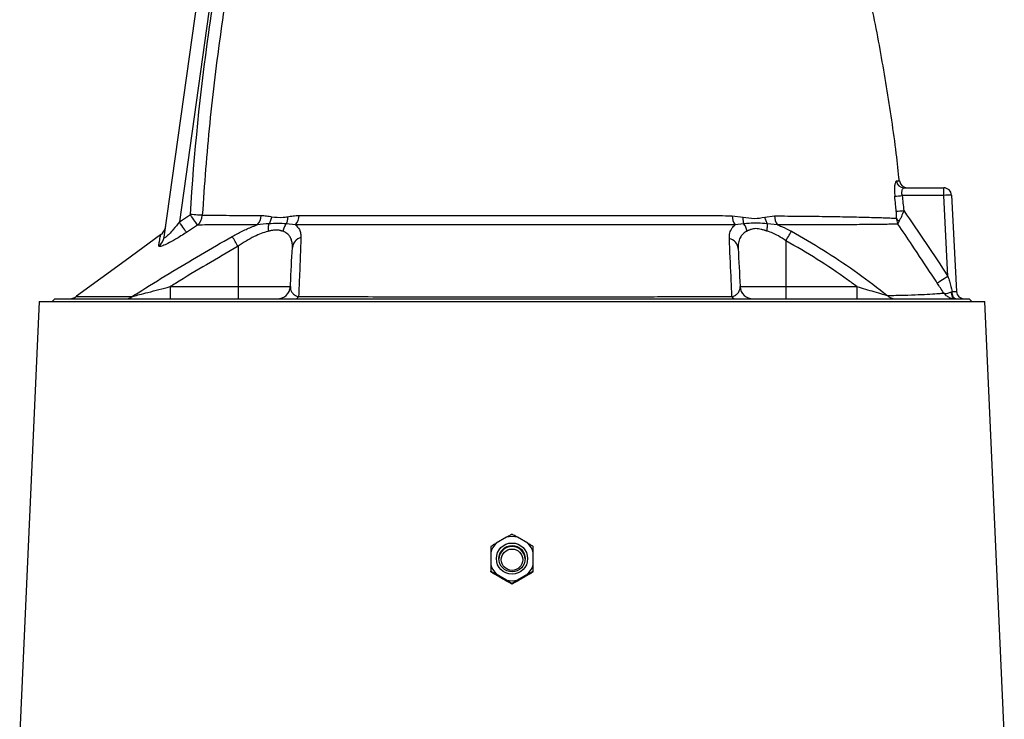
# Model space of a CAD drawing. Header units: millimetres. Extents: x 1554 to 10596, y 1498 to 10860.
# Tile 12 of 14: x 7501 to 9407, y 7717 to 9071. Entities that reach past the tile are written whole.
import ezdxf

# ---------------------------------------------------------------- set-up
doc = ezdxf.new("R2010")
doc.units = ezdxf.units.MM
doc.header["$LTSCALE"] = 5

msp = doc.modelspace()

# ---------------------------------------------------------------- linework, layer by layer
at = {"color": 7, "linetype": 'Continuous', "lineweight": 25}
for p, q in [((7780.9, 8650.2), (7886.1, 9398.9)), ((7910.9, 9395.4), (7810.3, 8679.4)), ((9289.9, 8730.6), (9209.5, 8730.6)), ((9213.1, 8745.4), (9289.9, 8745.4)), ((9289.9, 8730.6), (9289.9, 8745.4)), ((9298.1, 8574), (9289.9, 8730.6)), ((9304.9, 8731.2), (9314.7, 8544.6)), ((7810.3, 8679.4), (7831.6, 8693.7)), ((8880.4, 8691.5), (8901.4, 8688.8)), ((7845.1, 8673.4), (7823.9, 8659.1)), ((8035.2, 8673.8), (8017, 8675.8)), ((8902.6, 8675.8), (8886.1, 8673.8)), ((8943.3, 8688.7), (8962.2, 8691.1)), ((8968.3, 8673.8), (8948.5, 8675.8)), ((7773.8, 8654.3), (7773.8, 8654.3)), ((8984.5, 8642.9), (8984.5, 8554.1)), ((7923.8, 8632.2), (7923.8, 8554.1)), ((7792.4, 8554.1), (7792.4, 8530.4)), ((7792.4, 8554.1), (7923.8, 8554.1)), ((7923.8, 8554.1), (8025.1, 8554.1)), ((7923.8, 8554.1), (7923.8, 8530.4)), ((8895.7, 8554.1), (8984.5, 8554.1)), ((8984.5, 8554.1), (8984.5, 8530.4)), ((8984.5, 8554.1), (9121.9, 8554.1)), ((9121.9, 8554.1), (9121.9, 8530.4)), ((9304.9, 8544.1), (9306.3, 8544.8)), ((7538.6, 8525.4), (7501.2, 7690.9)), ((7538.6, 8525.4), (8454.2, 8525.4)), ((7569.2, 8530.4), (7564.2, 8525.4)), ((7569.2, 8530.4), (9339.2, 8530.4)), ((8454.2, 8525.4), (9369.7, 8525.4)), ((9344.2, 8525.4), (9339.2, 8530.4)), ((9407.1, 7691.1), (9369.7, 8525.4)), ((8443.7, 8069), (8423.5, 8057.4)), ((8484.8, 8057.4), (8464.6, 8069)), ((8413, 8039.3), (8413, 8016)), ((8495.3, 8016), (8495.3, 8039.3)), ((8413, 8002), (8413, 8003.5)), ((8423.5, 7997.9), (8443.7, 7986.2)), ((8464.6, 7986.2), (8484.8, 7997.9)), ((8495.3, 8002), (8495.3, 8003.5)), ((8454.2, 7978.3), (8454.2, 7979.8))]:
    msp.add_line(p, q, dxfattribs=at)
at = {"color": 7, "linetype": 'Continuous', "lineweight": 25, "flags": 128}
for points in [[(7854.7, 8692.3), (7853.1, 8692.4), (7851, 8692.5), (7848.4, 8692.7), (7845.5, 8692.8), (7842.3, 8693), (7838.9, 8693.2), (7835.3, 8693.5), (7831.6, 8693.7)], [(7845.1, 8673.4), (7844.4, 8674.5), (7843.4, 8676.1), (7842, 8678.2), (7840.3, 8680.7), (7838.3, 8683.6), (7836.2, 8686.8), (7833.9, 8690.2), (7831.6, 8693.7)], [(7823.9, 8659.1), (7823.2, 8660.1), (7822.1, 8661.7), (7820.7, 8663.8), (7819, 8666.4), (7817.1, 8669.3), (7814.9, 8672.5), (7812.6, 8675.9), (7810.3, 8679.4)], [(7773.7, 8654.5), (7705.3, 8604.4), (7611, 8535.4)], [(8984.5, 8642.9), (8986.1, 8645.8), (8987.7, 8648.5), (8989.2, 8651.2), (8990.6, 8653.7), (8992, 8656), (8993.2, 8658), (8994.2, 8659.8), (8995.1, 8661.2)], [(9298.1, 8574), (9294.4, 8571.5), (9290.8, 8569.2), (9287.4, 8567), (9284.4, 8565.1), (9281.8, 8563.4), (9279.8, 8562.1), (9278.3, 8561.2), (9277.4, 8560.7)], [(9312.2, 8530.4), (9310.9, 8530.6), (9309.6, 8531.4), (9308.3, 8532.7), (9307.3, 8534.3), (9306.3, 8536.4), (9305.6, 8538.8), (9305.2, 8541.4), (9304.9, 8544.1)], [(9313, 8530.4), (9311.7, 8530.7), (9310.5, 8531.5), (9309.4, 8532.8), (9308.4, 8534.6), (9307.5, 8536.8), (9306.9, 8539.2), (9306.5, 8542), (9306.3, 8544.8)]]:
    msp.add_lwpolyline(points, dxfattribs=at)
at = {"color": 7, "linetype": 'Continuous', "lineweight": 25}
for centre, radius in [((8454.2, 8027.6), 30.2), ((8454.2, 8027.5), 25.5), ((8454.2, 8025.4), 20.7)]:
    msp.add_circle(centre, radius, dxfattribs=at)
for centre, radius, start, end in [((9213.2, 8760.2), 14.8, 185.9136, 269.5744), ((9219.4, 8760.4), 15, 186.5362, 269.253), ((9169.8, 9089), 360.6, 274.0241, 276.3196), ((9289.9, 8730.4), 15, 3, 90), ((9304.9, 8515.7), 215.5, 90.008, 93.9938), ((7829.2, 8693.3), 25.5, 308.6583, 357.5884), ((7941.3, 8693), 27.6, 315.6789, 358.0216), ((8012, 8692.7), 29.9, 320.8283, 358.5095), ((8912.5, 8692.2), 32.2, 181.2362, 214.7559), ((9175.1, 9060.4), 361.1, 273.6395, 275.9314), ((8992.2, 8692), 30.1, 181.8096, 217.2809), ((9208.8, 8692), 11.7, 207.5199, 243.7477), ((7759.1, 8674.7), 25, 305.8355, 351.6155), ((7757, 8653.6), 24.2, 303.4162, 351.8583), ((7533.6, 8413.9), 447.1, 29.2159, 32.0638), ((8050.9, 8627.7), 22, 103.9445, 174.6126), ((8870.2, 8625.9), 21.8, 5.7628, 77.5662), ((8000.1, 8555.4), 25, 270, 357), ((8920.7, 8555.4), 25, 183, 270), ((9329.7, 8545.4), 15, 183, 270), ((7596, 8555.4), 25, 270, 306.8704), ((7706, 8550.3), 20, 270.437, 309.9206), ((8033.4, 8539.3), 8.94, 275.07, 329.7421), ((8887.9, 8539.6), 9.27, 211.0152, 265.2349), ((9195.5, 8550.3), 19.9, 222.0976, 269.1873), ((8454.2, 8027.5), 42.8, 75.861, 104.139), ((8454.1, 8027.6), 42.7, 135.8163, 164.1336), ((8454.1, 8025.5), 25.5, 89.9703, 177.7278), ((8454.2, 8025.5), 25.5, 2.2722, 90.0297), ((8454.2, 8027.6), 42.7, 15.8664, 44.1837), ((8454.1, 8027.6), 42.7, 195.8662, 224.1835), ((8454.2, 8027.6), 42.7, 315.8165, 344.1338), ((8454.2, 8027.7), 42.8, 255.8624, 284.1376)]:
    msp.add_arc(centre, radius, start, end, dxfattribs=at)
for centre, major_axis, ratio, start_param, end_param in [((9299.6, 8545.4), (15.1, -0.8), 0.017239, 5.174538, 6.284993), ((8478.6, 7921.6), (942.5, -545.5), 0.033606, 1.625971, 1.649195), ((8429.7, 7921.6), (942.5, 545.5), 0.033606, 1.492397, 1.515621)]:
    msp.add_ellipse(centre, major_axis=major_axis, ratio=ratio, start_param=start_param, end_param=end_param, dxfattribs=at)
for points, knots in [([(9204, 8758.6), (9202.1, 8776.4), (9195.5, 8837.4), (9179.7, 8941.2), (9156.9, 9069.8), (9129.5, 9197.5), (9098.6, 9322.8), (9074.7, 9405), (9063, 9445.4)], [0, 0, 0, 0, 0.076363, 0.262368, 0.448349, 0.634355, 0.820438, 1, 1, 1, 1]), ([(7953.7, 9400.2), (7941, 9341.9), (7929.3, 9283.5), (7913.5, 9195.5), (7908.5, 9166.1), (7899.1, 9107.2), (7894.6, 9077.7), (7882.2, 8989.1), (7875, 8929.9), (7863.1, 8811.3), (7858.3, 8751.8), (7854.7, 8692.3)], [0, 0, 0, 0, 0.25, 0.25, 0.375, 0.375, 0.5, 0.5, 0.75, 0.75, 1, 1, 1, 1]), ([(7831.6, 8693.7), (7838.8, 8811.7), (7850.8, 8929.3), (7871.3, 9075.6), (7875.7, 9104.8), (7885, 9163.2), (7889.9, 9192.3), (7905.5, 9279.6), (7917, 9337.6), (7929.4, 9395.4)], [0, 0, 0, 0, 0.5, 0.5, 0.625, 0.625, 0.75, 0.75, 1, 1, 1, 1]), ([(9198.5, 8758.7), (9198, 8758.5), (9197, 8758.1), (9195.6, 8754.3), (9194.6, 8747.7), (9194.3, 8739), (9194.9, 8732.6), (9195.1, 8729.3)], [0, 0, 0, 0, 0.157293, 0.368237, 0.576823, 0.78759, 1, 1, 1, 1]), ([(9209.5, 8730.6), (9209.3, 8731.6), (9209.1, 8732.6), (9208.9, 8734.5), (9208.9, 8735.5), (9208.9, 8737.3), (9209, 8738.2), (9209.2, 8739.8), (9209.4, 8740.6), (9210, 8742.6), (9210.5, 8743.6), (9211.4, 8744.7), (9211.7, 8744.9), (9212.4, 8745.3), (9212.8, 8745.4), (9213.1, 8745.4)], [0, 0, 0, 0, 0.125, 0.125, 0.25, 0.25, 0.375, 0.375, 0.5, 0.5, 0.75, 0.75, 0.875, 0.875, 1, 1, 1, 1]), ([(9198.1, 8700.1), (9197.6, 8704.3), (9196.7, 8714.1), (9195.7, 8723.8), (9195.1, 8729.3)], [0, 0, 0, 0, 0.434865, 1, 1, 1, 1]), ([(7854.7, 8692.3), (7860.7, 8692.3), (7872.8, 8692.2), (7894.7, 8692.2), (7919.6, 8692.1), (7944.5, 8692), (7961.8, 8692), (7968.9, 8692)], [0, 0, 0, 0, 0.210018, 0.420042, 0.634609, 0.849179, 1, 1, 1, 1]), ([(7968.9, 8692), (7972.2, 8691.8), (7978.8, 8691.5), (7985.5, 8690.1), (7988.9, 8689.4)], [0, 0, 0, 0, 0.498464, 1, 1, 1, 1]), ([(8019.5, 8689.4), (8023.2, 8690.1), (8030.5, 8691.4), (8038.1, 8691.7), (8041.9, 8691.9)], [0, 0, 0, 0, 0.49913, 1, 1, 1, 1]), ([(8041.9, 8691.9), (8056.4, 8691.9), (8085.6, 8691.8), (8132.9, 8691.8), (8182.2, 8691.7), (8233.5, 8691.7), (8286.5, 8691.7), (8340.7, 8691.7), (8395.7, 8691.7), (8450.8, 8691.7), (8505.6, 8691.7), (8559.7, 8691.7), (8613.1, 8691.7), (8667.3, 8691.7), (8721.9, 8691.7), (8776.7, 8691.7), (8829.7, 8691.7), (8863.5, 8691.5), (8880.4, 8691.5)], [0, 0, 0, 0, 0.061194, 0.122607, 0.18402, 0.245214, 0.306409, 0.36783, 0.429242, 0.490425, 0.550512, 0.610816, 0.67113, 0.73123, 0.798305, 0.865545, 0.932845, 1, 1, 1, 1]), ([(9198.5, 8686.6), (9198.5, 8686.6), (9198.6, 8687.7), (9198.7, 8692), (9198.3, 8696.7), (9198.1, 8700.1)], [0, 0, 0, 0, 0.0016143, 0.2832018, 1, 1, 1, 1]), ([(9212.4, 8701.3), (9210.9, 8697.3), (9209, 8692.2), (9206, 8685.7), (9204.6, 8683.2), (9203.6, 8681.5)], [0, 0, 0, 0, 0.533991, 0.678446, 1, 1, 1, 1]), ([(9212.4, 8701.3), (9227, 8680.3), (9241.4, 8659.1), (9270, 8616.7), (9284.1, 8595.3), (9298.1, 8574)], [0, 0, 0, 0, 0.5, 0.5, 1, 1, 1, 1]), ([(7810.3, 8679.4), (7806.4, 8674.4), (7799.9, 8666), (7791.1, 8656.2), (7785.7, 8651), (7782.8, 8649), (7781.4, 8648.6), (7780.8, 8649), (7780.9, 8649.9), (7780.9, 8650.2)], [0, 0, 0, 0, 0.3381138, 0.5709972, 0.7336132, 0.8165736, 0.8770845, 0.9548764, 1, 1, 1, 1]), ([(7961.1, 8673.7), (7953.9, 8673.7), (7936.6, 8673.6), (7911.6, 8673.6), (7886.4, 8673.5), (7863.9, 8673.5), (7851.4, 8673.4), (7845.1, 8673.4)], [0, 0, 0, 0, 0.150785, 0.36084, 0.570892, 0.785449, 1, 1, 1, 1]), ([(7912.5, 8651.3), (7918.9, 8654.8), (7931.8, 8661.8), (7948.3, 8669), (7958, 8672.6), (7961.1, 8673.7)], [0, 0, 0, 0, 0.399791, 0.809415, 1, 1, 1, 1]), ([(7983.6, 8675.8), (7982.9, 8673.8), (7982.4, 8671.4), (7982, 8666.5), (7982.1, 8663.9), (7982.4, 8661.2)], [0, 0, 0, 0, 0.5, 0.5, 1, 1, 1, 1]), ([(7988.9, 8689.4), (7988.5, 8687), (7987.8, 8684.5), (7986, 8679.9), (7984.9, 8677.7), (7983.6, 8675.8)], [0, 0, 0, 0, 0.5, 0.5, 1, 1, 1, 1]), ([(8017, 8675.8), (8011.8, 8676), (8001.3, 8676.5), (7989.5, 8676), (7983.6, 8675.8)], [0, 0, 0, 0, 0.497982, 1, 1, 1, 1]), ([(7988.9, 8689.4), (7996.2, 8688.6), (8006.1, 8687.4), (8016.7, 8689), (8019.5, 8689.4)], [0, 0, 0, 0, 0.735158, 1, 1, 1, 1]), ([(8017, 8675.8), (8015.4, 8673.8), (8014, 8671.5), (8011.9, 8666.5), (8011.2, 8663.8), (8010.9, 8661.2)], [0, 0, 0, 0, 0.5, 0.5, 1, 1, 1, 1]), ([(8019.5, 8689.4), (8019.6, 8686.9), (8019.4, 8684.5), (8018.6, 8679.9), (8017.9, 8677.7), (8017, 8675.8)], [0, 0, 0, 0, 0.5, 0.5, 1, 1, 1, 1]), ([(8886.1, 8673.8), (8869.1, 8673.9), (8835, 8673.9), (8781.4, 8673.9), (8726, 8673.9), (8670.7, 8674), (8615.7, 8674), (8561.5, 8674), (8506.4, 8674), (8450.8, 8674), (8394.7, 8674), (8338.8, 8674), (8283.7, 8674), (8229.9, 8673.9), (8177.8, 8673.9), (8127.6, 8673.9), (8079.6, 8673.8), (8050, 8673.8), (8035.2, 8673.8)], [0, 0, 0, 0, 0.066909, 0.133967, 0.200969, 0.267803, 0.327991, 0.388395, 0.44879, 0.508967, 0.570239, 0.63174, 0.69325, 0.754533, 0.81579, 0.877267, 0.938743, 1, 1, 1, 1]), ([(8035.2, 8673.8), (8037.9, 8670.9), (8042.6, 8666.1), (8045.4, 8657.4), (8045.5, 8651.8), (8045.6, 8649)], [0, 0, 0, 0, 0.425645, 0.71074, 1, 1, 1, 1]), ([(8874.9, 8647.2), (8875, 8650.9), (8875.3, 8658.3), (8879.3, 8667.3), (8884.1, 8671.9), (8886.1, 8673.8)], [0, 0, 0, 0, 0.359938, 0.729455, 1, 1, 1, 1]), ([(8901.4, 8688.8), (8901.2, 8686.5), (8901.2, 8684.1), (8901.6, 8679.7), (8902, 8677.6), (8902.6, 8675.8)], [0, 0, 0, 0, 0.5, 0.5, 1, 1, 1, 1]), ([(8901.4, 8688.8), (8908.8, 8687.5), (8916.2, 8686.2), (8930.3, 8686.2), (8936.8, 8687.5), (8943.3, 8688.7)], [0, 0, 0, 0, 0.51749, 0.519395, 1, 1, 1, 1]), ([(8948.5, 8675.8), (8942.3, 8676.3), (8930, 8677.1), (8914.8, 8676.7), (8906.1, 8676.1), (8902.6, 8675.8)], [0, 0, 0, 0, 0.3738774, 0.7521107, 1, 1, 1, 1]), ([(8909.1, 8661.5), (8908.7, 8664.1), (8907.9, 8666.7), (8905.7, 8671.5), (8904.3, 8673.8), (8902.6, 8675.8)], [0, 0, 0, 0, 0.5, 0.5, 1, 1, 1, 1]), ([(8943.3, 8688.7), (8943.8, 8686.3), (8944.5, 8684), (8946.2, 8679.7), (8947.3, 8677.7), (8948.5, 8675.8)], [0, 0, 0, 0, 0.5, 0.5, 1, 1, 1, 1]), ([(8947.6, 8661.8), (8948.1, 8664.4), (8948.4, 8666.9), (8948.7, 8671.6), (8948.7, 8673.9), (8948.5, 8675.8)], [0, 0, 0, 0, 0.5, 0.5, 1, 1, 1, 1]), ([(8962.2, 8691.1), (8979.3, 8690.9), (9013.6, 8690.7), (9061.3, 8690.1), (9105.6, 8689.3), (9139, 8688.6), (9162.3, 8687.9), (9176.6, 8687.4), (9189, 8686.9), (9195.3, 8686.7), (9198.5, 8686.6)], [0, 0, 0, 0, 0.1710134, 0.3420285, 0.5164556, 0.6908856, 0.7672979, 0.843692, 0.921851, 1, 1, 1, 1]), ([(9201.3, 8675.1), (9198.3, 8675.1), (9192.3, 8675), (9180.5, 8674.7), (9166.7, 8674.5), (9144.2, 8674.2), (9112, 8674), (9068.4, 8673.9), (9020.8, 8673.8), (8985.8, 8673.8), (8968.3, 8673.8)], [0, 0, 0, 0, 0.075059, 0.150126, 0.226818, 0.303528, 0.475804, 0.648079, 0.82404, 1, 1, 1, 1]), ([(8968.3, 8673.8), (8970.9, 8672.8), (8980, 8669.1), (8988.8, 8664.5), (8995.1, 8661.2)], [0, 0, 0, 0, 0.285476, 1, 1, 1, 1]), ([(9198.5, 8686.6), (9198.6, 8684.9), (9198.8, 8681.4), (9200, 8677.6), (9201, 8675.6), (9201.2, 8675.2), (9201.3, 8675.1)], [0, 0, 0, 0, 0.41296, 0.865601, 0.994406, 1, 1, 1, 1]), ([(9203.6, 8681.5), (9203, 8680.4), (9201.9, 8678.3), (9201.3, 8676.3), (9201.3, 8675.4), (9201.3, 8675.2), (9201.3, 8675.1)], [0, 0, 0, 0, 0.438666, 0.865639, 0.99442, 1, 1, 1, 1]), ([(9277.4, 8560.7), (9274.1, 8565.9), (9257.9, 8590.5), (9232.7, 8628.7), (9210.4, 8661.6), (9201.3, 8675.1)], [0, 0, 0, 0, 0.13318, 0.643831, 1, 1, 1, 1]), ([(7823.9, 8659.1), (7820.4, 8656.8), (7813.4, 8652.1), (7801, 8644.6), (7788.5, 8637.7), (7780.6, 8634.2), (7775.1, 8632.2), (7771.2, 8631.3), (7770.1, 8632.5), (7770.3, 8633.4), (7770.3, 8633.4)], [0, 0, 0, 0, 0.144788, 0.289422, 0.505799, 0.67724, 0.690524, 0.849379, 0.996362, 1, 1, 1, 1]), ([(7982.4, 8661.2), (7982, 8661.1), (7977.5, 8660), (7968.5, 8657.1), (7954.4, 8650.9), (7939.3, 8642.6), (7929, 8635.7), (7923.8, 8632.2)], [0, 0, 0, 0, 0.020282, 0.236447, 0.459816, 0.7263, 1, 1, 1, 1]), ([(8010.9, 8661.2), (8010.4, 8661.3), (8009.6, 8661.6), (8008.3, 8662), (8007.1, 8662.3), (8006, 8662.6), (8004.1, 8663), (8001.5, 8663.4), (7998, 8663.6), (7994.4, 8663.4), (7991, 8663), (7988, 8662.5), (7985.3, 8661.9), (7983.4, 8661.4), (7982.4, 8661.2)], [0, 0, 0, 0, 0.056649, 0.109936, 0.159864, 0.206441, 0.249676, 0.377422, 0.499016, 0.621386, 0.749674, 0.82396, 0.907391, 1, 1, 1, 1]), ([(8029, 8629.8), (8029.1, 8632.5), (8029.1, 8638), (8027.3, 8645.5), (8023.9, 8652), (8018.7, 8657.6), (8013.5, 8660), (8010.9, 8661.2)], [0, 0, 0, 0, 0.198077, 0.398737, 0.592799, 0.790952, 1, 1, 1, 1]), ([(8909.1, 8661.5), (8908.6, 8661.2), (8905.3, 8659.6), (8900.3, 8655.7), (8895.2, 8648.4), (8892, 8639.3), (8891.9, 8631.9), (8891.9, 8628.1)], [0, 0, 0, 0, 0.043044, 0.251478, 0.466493, 0.729706, 1, 1, 1, 1]), ([(8947.6, 8661.8), (8947, 8662), (8945.9, 8662.3), (8944.4, 8662.8), (8943.2, 8663.2), (8941.5, 8663.7), (8939.3, 8664.3), (8935.7, 8665.3), (8931.4, 8666.2), (8926.3, 8666.5), (8921.4, 8666), (8917.8, 8665.1), (8915, 8664.1), (8913.1, 8663.3), (8911.2, 8662.5), (8909.9, 8661.9), (8909.1, 8661.5)], [0, 0, 0, 0, 0.039729, 0.073756, 0.102077, 0.12469, 0.190808, 0.248842, 0.373224, 0.498565, 0.623177, 0.748673, 0.806859, 0.874268, 0.919078, 1, 1, 1, 1]), ([(8984.5, 8642.9), (8979.6, 8646.1), (8971.4, 8651.6), (8959.1, 8657.7), (8951.6, 8660.6), (8947.8, 8661.8), (8947.6, 8661.8)], [0, 0, 0, 0, 0.412001, 0.695598, 0.986213, 1, 1, 1, 1]), ([(8995.1, 8661.2), (9015.8, 8649.3), (9057.4, 8625.6), (9116.9, 8585.6), (9157.6, 8555.3), (9178.5, 8538.7), (9180.8, 8536.9)], [0, 0, 0, 0, 0.320705, 0.641324, 0.961688, 1, 1, 1, 1]), ([(7718.8, 8535), (7722.6, 8537.4), (7746.4, 8552.4), (7810.3, 8592.2), (7871.6, 8627.6), (7912.5, 8651.3)], [0, 0, 0, 0, 0.059403, 0.372563, 1, 1, 1, 1]), ([(8045.6, 8649), (8044.7, 8625.5), (8043.3, 8588.1), (8041.7, 8549.2), (8041.1, 8534.8)], [0, 0, 0, 0, 0.6286634, 1, 1, 1, 1]), ([(8880, 8534.8), (8879.4, 8548), (8877.7, 8585.6), (8876, 8623), (8874.9, 8647.2)], [0, 0, 0, 0, 0.350959, 1, 1, 1, 1]), ([(9121.9, 8554.1), (9115.8, 8558.6), (9090.7, 8576.9), (9045.5, 8607.6), (9004.8, 8631.1), (8984.5, 8642.9)], [0, 0, 0, 0, 0.139351, 0.569671, 1, 1, 1, 1]), ([(7923.8, 8632.2), (7883.2, 8608.6), (7839.2, 8582.9), (7795.8, 8556.2), (7792.4, 8554.1)], [0, 0, 0, 0, 0.9214204, 1, 1, 1, 1]), ([(8025.1, 8554.1), (8025.1, 8555.6), (8026.5, 8581.2), (8027.8, 8606.2), (8029, 8629.8)], [0, 0, 0, 0, 0.058682, 1, 1, 1, 1]), ([(8891.9, 8628.1), (8893.1, 8603.8), (8894.4, 8579.2), (8895.7, 8554.5), (8895.7, 8554.1)], [0, 0, 0, 0, 0.984739, 1, 1, 1, 1]), ([(9290, 8541.8), (9287.9, 8545), (9283.6, 8551.3), (9279.5, 8557.7), (9277.4, 8560.7)], [0, 0, 0, 0, 0.513391, 1, 1, 1, 1]), ([(9298.1, 8574), (9299, 8570.8), (9301.7, 8561.1), (9304.5, 8551.4), (9306.3, 8544.8)], [0, 0, 0, 0, 0.324062, 1, 1, 1, 1]), ([(7718.8, 8535), (7720, 8535.3), (7724.1, 8536.4), (7734.6, 8539.1), (7750.8, 8543.3), (7770.8, 8548.5), (7785.1, 8552.2), (7792.4, 8554.1)], [0, 0, 0, 0, 0.059895, 0.21332, 0.436321, 0.71672, 1, 1, 1, 1]), ([(8025.1, 8554.1), (8025.1, 8553.3), (8025, 8550.8), (8026, 8546.8), (8028.7, 8541.9), (8032.7, 8538.2), (8037.3, 8535.9), (8039.8, 8535.1), (8041.1, 8534.8)], [0, 0, 0, 0, 0.120409, 0.36421, 0.60974, 0.857381, 0.927724, 1, 1, 1, 1]), ([(8880, 8534.8), (8881, 8535.2), (8884.8, 8536.3), (8889.2, 8539.1), (8893.2, 8543.3), (8895.5, 8548.5), (8895.7, 8552.2), (8895.7, 8554.1)], [0, 0, 0, 0, 0.062071, 0.218163, 0.446375, 0.72192, 1, 1, 1, 1]), ([(9121.9, 8554.1), (9127.4, 8552.5), (9138.4, 8549.3), (9155.1, 8544.4), (9170, 8540), (9177.8, 8537.8), (9180.8, 8536.9)], [0, 0, 0, 0, 0.26616, 0.534958, 0.820437, 1, 1, 1, 1]), ([(9180.8, 8536.9), (9192, 8537.2), (9214.3, 8537.7), (9241.7, 8538.6), (9264.2, 8539.8), (9279.6, 8540.9), (9287, 8541.5), (9289.6, 8541.7), (9290, 8541.8)], [0, 0, 0, 0, 0.202931, 0.405864, 0.61444, 0.823014, 0.972808, 1, 1, 1, 1]), ([(9290, 8541.8), (9290.1, 8541.8), (9290.1, 8541.8), (9290.1, 8541.8), (9290.1, 8541.8), (9290.1, 8541.7), (9290.1, 8541.7), (9290.2, 8541.7), (9290.3, 8541.6), (9290.5, 8541.5), (9290.8, 8541.3), (9291.3, 8541.1), (9292.1, 8540.9), (9294.1, 8540.7), (9298, 8541.2), (9302.5, 8543.1), (9304.9, 8544.1)], [0, 0, 0, 0, 0.002683, 0.002946, 0.004671, 0.007662, 0.012568, 0.020625, 0.033859, 0.055637, 0.091628, 0.151697, 0.202869, 0.346621, 0.647277, 1, 1, 1, 1]), ([(9312.2, 8530.4), (9309.1, 8530.7), (9303.3, 8531.3), (9297.3, 8534.7), (9294, 8537.3), (9292.5, 8538.9), (9291.6, 8539.8), (9291, 8540.6), (9290.6, 8541), (9290.4, 8541.3), (9290.2, 8541.5), (9290.2, 8541.6), (9290.1, 8541.7), (9290.1, 8541.7), (9290.1, 8541.7), (9290.1, 8541.8), (9290, 8541.8)], [0, 0, 0, 0, 0.3538638, 0.647157, 0.7906101, 0.849449, 0.908358, 0.9440418, 0.965808, 0.9790943, 0.9872262, 0.9921872, 0.9952228, 0.9970787, 0.9973415, 1, 1, 1, 1]), ([(8041.1, 8534.8), (8061.6, 8534.8), (8102.6, 8534.8), (8167.9, 8534.7), (8235.6, 8534.7), (8305.1, 8534.7), (8375.2, 8534.7), (8446, 8534.7), (8517.6, 8534.7), (8582.1, 8534.7), (8638.8, 8534.7), (8687.6, 8534.7), (8735.9, 8534.7), (8783.4, 8534.8), (8831.8, 8534.8), (8863.3, 8534.8), (8880, 8534.8)], [0, 0, 0, 0, 0.079284, 0.158568, 0.240121, 0.321674, 0.401612, 0.481549, 0.563813, 0.646077, 0.703418, 0.760861, 0.818305, 0.876592, 0.934879, 1, 1, 1, 1]), ([(8454.2, 8074.7), (8451.9, 8073.5), (8448.6, 8071.8), (8444.9, 8069.7), (8443.7, 8069)], [0, 0, 0, 0, 0.684044, 1, 1, 1, 1]), ([(8464.6, 8069), (8462.1, 8070.4), (8458.4, 8072.4), (8455.2, 8074.1), (8454.2, 8074.7)], [0, 0, 0, 0, 0.680178, 1, 1, 1, 1]), ([(8423.5, 8057.4), (8423.4, 8057.3), (8419.6, 8055), (8416.3, 8053), (8413, 8051)], [0, 0, 0, 0, 0.027206, 1, 1, 1, 1]), ([(8413, 8051), (8413, 8049.2), (8413, 8045.5), (8413, 8041.4), (8413, 8039.3)], [0, 0, 0, 0, 0.506697, 1, 1, 1, 1]), ([(8495.3, 8051), (8493.8, 8051.9), (8490.5, 8053.9), (8486.8, 8056.2), (8484.8, 8057.4)], [0, 0, 0, 0, 0.463829, 1, 1, 1, 1]), ([(8495.3, 8039.3), (8495.3, 8042.8), (8495.3, 8046.9), (8495.3, 8050.5), (8495.3, 8051)], [0, 0, 0, 0, 0.865197, 1, 1, 1, 1]), ([(8413, 8016), (8413, 8011.9), (8413, 8007.6), (8413, 8003.8), (8413, 8003.5)], [0, 0, 0, 0, 0.937367, 1, 1, 1, 1]), ([(8495.3, 8003.5), (8495.3, 8006.1), (8495.3, 8010), (8495.3, 8014.4), (8495.3, 8016)], [0, 0, 0, 0, 0.6579806, 1, 1, 1, 1]), ([(8413, 8003.5), (8414.6, 8002.7), (8417.8, 8001), (8421.5, 7998.9), (8423.5, 7997.9)], [0, 0, 0, 0, 0.473792, 1, 1, 1, 1]), ([(8423.1, 7995.9), (8421.2, 7997), (8419.5, 7998.1), (8416.2, 8000.1), (8414.6, 8001.1), (8413, 8002)], [0, 0, 0, 0, 0.5, 0.5, 1, 1, 1, 1]), ([(8443.7, 7986.2), (8446, 7984.8), (8449.7, 7982.6), (8452.9, 7980.6), (8454.2, 7979.8)], [0, 0, 0, 0, 0.615368, 1, 1, 1, 1]), ([(8454.2, 7979.8), (8457, 7981.5), (8460.3, 7983.6), (8464, 7985.9), (8464.6, 7986.2)], [0, 0, 0, 0, 0.848305, 1, 1, 1, 1]), ([(8484.8, 7997.9), (8484.9, 7997.9), (8488.7, 8000), (8492, 8001.8), (8495.3, 8003.5)], [0, 0, 0, 0, 0.023574, 1, 1, 1, 1]), ([(8495.3, 8002), (8493.7, 8001.1), (8492.2, 8000.1), (8488.8, 7998), (8487.1, 7997), (8485.3, 7995.9)], [0, 0, 0, 0, 0.5, 0.5, 1, 1, 1, 1]), ([(8454.2, 7978.3), (8452.7, 7979.1), (8451.3, 7979.9), (8448.2, 7981.5), (8446.6, 7982.4), (8444.9, 7983.3)], [0, 0, 0, 0, 0.5, 0.5, 1, 1, 1, 1]), ([(8463.4, 7983.3), (8461.7, 7982.4), (8460.1, 7981.5), (8457.1, 7979.9), (8455.6, 7979.1), (8454.2, 7978.3)], [0, 0, 0, 0, 0.5, 0.5, 1, 1, 1, 1])]:
    msp.add_open_spline(points, degree=3, knots=knots, dxfattribs=at)
at = {"color": 8, "linetype": 'Continuous', "lineweight": 25}
for points, knots in [([(9198.5, 8758.7), (9200.1, 8758.7), (9203.4, 8758.7), (9204.9, 8758.7), (9204.5, 8758.7), (9204.5, 8758.7)], [0, 0, 0, 0, 0.4955821, 0.9954378, 1, 1, 1, 1]), ([(7770.3, 8633.4), (7770.8, 8636.2), (7771.7, 8641.7), (7772.7, 8647.8), (7773.5, 8652.1), (7773.8, 8654.4), (7773.8, 8654.3), (7773.8, 8654.3)], [0, 0, 0, 0, 0.219783, 0.439551, 0.66124, 0.88292, 1, 1, 1, 1]), ([(7611.1, 8535.2), (7611.4, 8535.2), (7612.1, 8535.2), (7619.7, 8535.2), (7630.5, 8535.2), (7643, 8535.1), (7658.5, 8535.1), (7677, 8535.1), (7697.1, 8535.1), (7712.1, 8535), (7718.8, 8535)], [0, 0, 0, 0, 0.145006, 0.311897, 0.428933, 0.54618, 0.663426, 0.782404, 0.901382, 1, 1, 1, 1])]:
    msp.add_open_spline(points, degree=3, knots=knots, dxfattribs=at)
at = {"color": 7, "linetype": 'Continuous', "lineweight": 25}
for points in [[(9209.5, 8730.6), (9210.5, 8720.9), (9211.5, 8711.1), (9212.4, 8701.3)], [(7983.6, 8675.8), (7976.2, 8675.6), (7968.7, 8675.1), (7961.1, 8673.7)]]:
    msp.add_open_spline(points, degree=3, dxfattribs=at)

doc.saveas('drawing.dxf')
